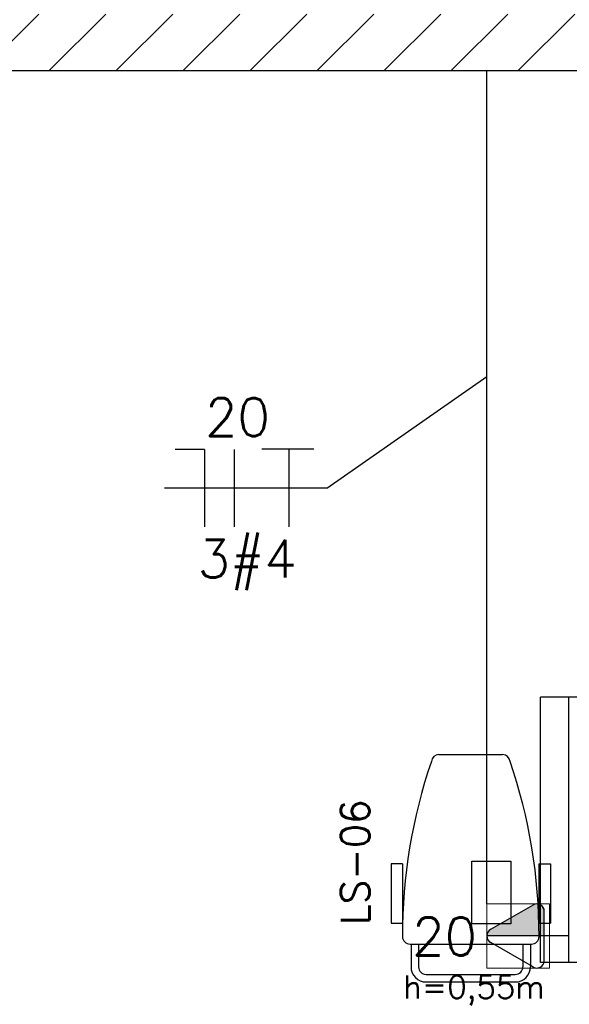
# Model space of a CAD drawing. Extents: x -21.9 to 51.8, y -25 to 17.
# Tile 21 of 53: x 12.4 to 13.8, y -8.6 to -6. Entities that reach past the tile are written whole.
import ezdxf
from ezdxf.enums import TextEntityAlignment as Align

# ---------------------------------------------------------------- set-up
doc = ezdxf.new("R2010")
doc.units = 0
doc.header["$MEASUREMENT"] = 0
for name, color, linetype in [('CIRCUITOS', 2, 'Continuous'), ('ELETROCALHA', 150, 'Continuous'), ('ILUMINACAO', 1, 'Continuous'), ('LINHA', 40, 'Continuous'), ('PAREDES', 8, 'Continuous'), ('TOMADAS_ENERGIA', 1, 'Continuous'), ('TUB_ELETRICA', 5, 'Continuous')]:
    doc.layers.add(name, color=color, linetype=linetype)
doc.styles.add('20--4-0', font='romans.shx', dxfattribs={"height": 0.08})
doc.styles.add('ROMANS', font='romans')

# ---------------------------------------------------------------- blocks, each defined once
blk = doc.blocks.new('LS-06')
for p, q in [((-137.3868, 41.6384), (-137.2188, 41.6384)), ((-137.4828, 41.35), (-137.5128, 41.35)), ((-137.5128, 41.35), (-137.5128, 41.1933)), ((-137.4828, 41.35), (-137.4828, 41.1933)), ((-137.2998, 41.3569), (-137.1972, 41.3569)), ((-137.2998, 41.1915), (-137.2998, 41.3569)), ((-137.1972, 41.3569), (-137.1972, 41.1915)), ((-137.1228, 41.35), (-137.0928, 41.35)), ((-137.1228, 41.35), (-137.1228, 41.1933)), ((-137.0928, 41.35), (-137.0928, 41.1933)), ((-137.5128, 41.1933), (-137.4828, 41.1933)), ((-137.1972, 41.1915), (-137.2998, 41.1915)), ((-137.1228, 41.1933), (-137.0928, 41.1933)), ((-137.4629, 41.1384), (-137.1427, 41.1384)), ((-137.4604, 41.1384), (-137.4604, 41.0784)), ((-137.4404, 41.1384), (-137.4404, 41.0784)), ((-137.1652, 41.1384), (-137.1652, 41.0784)), ((-137.1452, 41.1384), (-137.1452, 41.0784)), ((-137.4204, 41.0584), (-137.1852, 41.0584)), ((-137.4204, 41.0384), (-137.1852, 41.0384))]:
    blk.add_line(p, q)
for centre, radius, start, end in [((-136.0622, 41.1615), 1.4208, 161.1477, 180.1263), ((-137.3868, 41.6184), 0.02, 90, 173.7253), ((-137.2188, 41.6184), 0.02, 6.2747, 90), ((-138.5435, 41.1615), 1.4208, 359.8737, 18.8523), ((-137.4629, 41.1584), 0.02, 180.1103, 270), ((-137.1427, 41.1584), 0.02, 270, 359.8897), ((-137.4204, 41.0784), 0.04, 180, 270), ((-137.4204, 41.0784), 0.02, 180, 270), ((-137.1852, 41.0784), 0.02, 270, 360), ((-137.1852, 41.0784), 0.04, 270, 360)]:
    blk.add_arc(centre, radius, start, end)
at = {"style": '20--4-0', "text_generation_flag": 6}
blk.add_text('LS-06', height=0.075, rotation=270, dxfattribs=at).set_placement((-137.5703, 41.1887))
blk = doc.blocks.new('Apwr_temed02')
for p, q in [((0, 1.32), (0, 4.36)), ((-1.617, 1.949), (-0.353, 4.139)), ((0.353, 4.139), (1.631, 1.925)), ((-1.297, 1.32), (1.28, 1.32)), ((0, 0), (0, 1.32))]:
    blk.add_line(p, q)
for centre, start, end in [((0, 3.967), 26.0479, 153.9521), ((-1.302, 1.713), 143.1332, 270.777), ((1.3, 1.713), 267.1811, 32.5689)]:
    blk.add_arc(centre, 0.393, start, end)
at = {"linetype": 'Continuous'}
for points in [[(0, 4.36), (1.631, 1.925), (0.208, 4.3)], [(1.631, 1.925), (0, 4.36), (1.693, 1.721)], [(0, 1.32), (1.693, 1.721), (0, 4.36)], [(0.353, 4.139), (0.208, 4.3), (1.631, 1.925)], [(1.693, 1.721), (0, 1.32), (1.64, 1.516)], [(1.28, 1.32), (1.64, 1.516), (0, 1.32)], [(1.64, 1.516), (1.28, 1.32), (1.487, 1.367)]]:
    blk.add_solid(points, dxfattribs=at)
at = {"style": 'ROMANS', "flags": 8}
for tag, p in [('020', (-4.961, 2.195)), ('001', (3.391, 2.166))]:
    blk.add_attdef(tag, text='', height=1.6, dxfattribs=at).set_placement(p, align=Align.MIDDLE_CENTER)

msp = doc.modelspace()

# ---------------------------------------------------------------- hatches: boundary and pattern name
at = {"layer": 'ELETROCALHA'}
h = msp.add_hatch(dxfattribs=at)
h.set_pattern_fill('ANSI31', color=256, style=0)
h.set_pattern_definition([(45, (0.34918, 16.03201), (-0.08838835, 0.08838835), [])])
h.paths.add_polyline_path([(7.443, -5.9849), (7.443, -6.1349), (16.85, -6.1349), (16.85, -5.9849)])

# ---------------------------------------------------------------- linework, layer by layer
at = {"layer": 'CIRCUITOS'}
for p, q in [((12.8873, -7.1343), (12.8104, -7.1343)), ((12.8873, -7.1343), (12.8873, -7.3379)), ((12.9662, -7.1343), (12.9662, -7.3379)), ((13.0391, -7.1324), (13.1757, -7.1324)), ((13.1103, -7.1324), (13.1103, -7.3379))]:
    msp.add_line(p, q, dxfattribs=at)
at = {"layer": 'ELETROCALHA'}
msp.add_line((16.85, -6.1349), (7.368, -6.1349), dxfattribs=at)
at = {"layer": 'LINHA'}
for q in [(13.6322, -6.9415), (12.7824, -7.2361)]:
    msp.add_line((13.2103, -7.2361), q, dxfattribs=at)
at = {"layer": 'PAREDES', "lineweight": -3}
for p, q in [((14.074, -7.7874), (13.774, -7.7874)), ((13.774, -8.4874), (13.774, -7.7874)), ((13.849, -8.4874), (13.849, -7.7874)), ((14.074, -8.4874), (13.774, -8.4874))]:
    msp.add_line(p, q, dxfattribs=at)
at = {"layer": 'TOMADAS_ENERGIA', "lineweight": 5}
msp.add_lwpolyline([(13.7979, -8.3329), (13.6322, -8.3329), (13.6322, -8.5022), (13.7979, -8.5022)], close=True, dxfattribs=at)
at = {"layer": 'TUB_ELETRICA'}
msp.add_line((13.6322, -8.3329), (13.6322, -6.1349), dxfattribs=at)

# ---------------------------------------------------------------- block references
at = {"layer": 'PAREDES', "lineweight": -3}
msp.add_blockref('LS-06', (150.8928, -49.5774), dxfattribs=at)
at = {"layer": 'TOMADAS_ENERGIA', "lineweight": 5}
ref = msp.add_blockref('Apwr_temed02', (13.85, -8.4175), dxfattribs=dict(at, xscale=0.04996018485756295, yscale=0.04996018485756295, zscale=0.04996018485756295, rotation=89.99999999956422))
ref.add_attrib('020', '20', dxfattribs={"layer": '0', "height": 0.1, "style": 'ROMANS', "flags": 8}).set_placement((13.5208, -8.4189), align=Align.MIDDLE_CENTER)

# ---------------------------------------------------------------- texts
at = {"layer": 'CIRCUITOS', "style": 'ROMANS'}
for s, p in [('20', (12.9745, -7.0985)), ('3#4', (13.0001, -7.4721))]:
    msp.add_text(s, height=0.1, dxfattribs=at).set_placement(p, align=Align.CENTER)
at = {"layer": 'ILUMINACAO', "style": 'ROMANS'}
msp.add_text('h=0,55m', height=0.06, dxfattribs=at).set_placement((13.4121, -8.5223), align=Align.TOP_LEFT)

doc.saveas('drawing.dxf')
